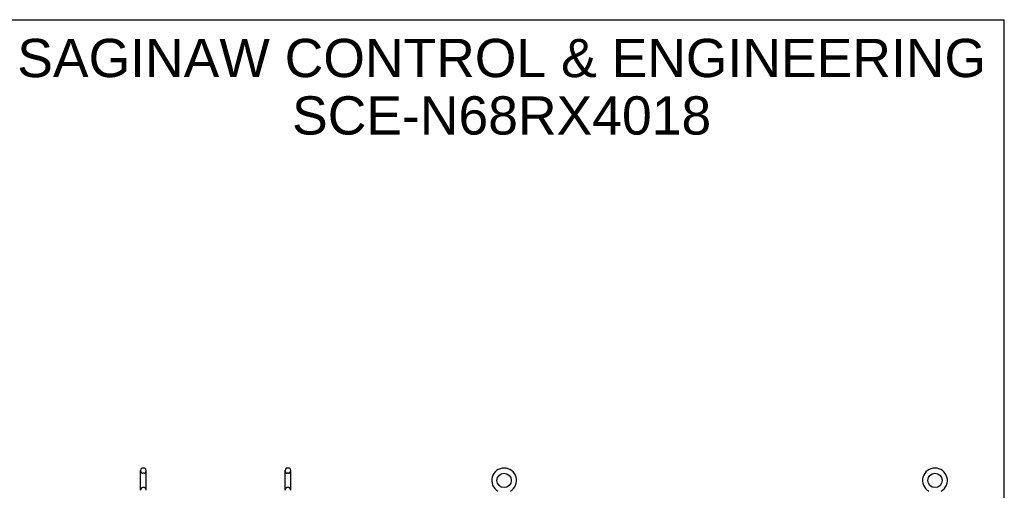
# Model space of a CAD drawing. Header units: inches. Extents: x 0 to 184, y 0 to 119.
# Tile 101 of 101: x 101 to 184, y 79 to 119. Entities that reach past the tile are written whole.
import ezdxf

# ---------------------------------------------------------------- set-up
doc = ezdxf.new("R2010")
doc.units = ezdxf.units.IN
doc.header["$LTSCALE"] = 10.121375
doc.header["$MEASUREMENT"] = 0
doc.linetypes.add('HIDDEN', pattern=[0.2, 0.1, -0.1])
doc.layers.get('0').update_dxf_attribs({"linetype": 'CONTINUOUS'})
doc.layers.add('DEFAULT_2', color=8, linetype='HIDDEN')
doc.layers.add('DIMENSIONS', color=7, linetype='CONTINUOUS')
doc.styles.get("Standard").update_dxf_attribs({"font": 'arial.ttf'})

msp = doc.modelspace()

# ---------------------------------------------------------------- linework, layer by layer
at = {"color": 7, "linetype": 'Continuous'}
for p, q in [((0, 119.075), (184.025, 119.075)), ((184.025, 0), (184.025, 119.075)), ((111.075, 81.054), (110.947, 81.054)), ((123.325, 81.054), (123.197, 81.054)), ((110.769, 79.168), (110.769, 80.831)), ((111.252, 79.168), (111.252, 80.831)), ((123.019, 79.168), (123.019, 80.831)), ((123.502, 79.168), (123.502, 80.831)), ((110.77, 79.163), (110.769, 79.168)), ((111.252, 79.168), (111.252, 79.163)), ((123.02, 79.163), (123.019, 79.168)), ((123.502, 79.168), (123.502, 79.163))]:
    msp.add_line(p, q, dxfattribs=at)
for centre in [(141.602, 80), (178.144, 80)]:
    msp.add_circle(centre, 0.609, dxfattribs=at)
for centre, radius, start, end in [((111.011, 80.831), 0.241, 123.18477, 180), ((110.947, 80.929), 0.125, 90, 123.18477), ((111.075, 80.929), 0.125, 56.81523, 90), ((111.011, 80.831), 0.241, 0, 56.81523), ((123.261, 80.831), 0.241, 123.18477, 180), ((123.197, 80.929), 0.125, 90, 123.18477), ((123.325, 80.929), 0.125, 56.81523, 90), ((123.261, 80.831), 0.241, 0, 56.81523), ((141.602, 80), 1.054, 300.39933, 239.60067), ((178.144, 80), 1.054, 300.39933, 239.60067)]:
    msp.add_arc(centre, radius, start, end, dxfattribs=at)
at = {"layer": 'DEFAULT_2', "color": 8, "linetype": 'HIDDEN'}
for p, q in [((111.075, 80.609), (110.947, 80.609)), ((123.325, 80.609), (123.197, 80.609)), ((111.075, 79.391), (110.947, 79.391)), ((123.325, 79.391), (123.197, 79.391))]:
    msp.add_line(p, q, dxfattribs=at)
for centre, radius, start, end in [((111.011, 80.831), 0.241, 180, 236.81523), ((110.947, 80.734), 0.125, 236.81523, 270), ((111.075, 80.734), 0.125, 270, 303.18477), ((111.011, 80.831), 0.241, 303.18477, 360), ((123.261, 80.831), 0.241, 180, 236.81523), ((123.197, 80.734), 0.125, 236.81523, 270), ((123.325, 80.734), 0.125, 270, 303.18477), ((123.261, 80.831), 0.241, 303.18477, 360), ((111.011, 79.168), 0.241, 123.18477, 180), ((110.947, 79.266), 0.125, 90, 123.18477), ((111.075, 79.266), 0.125, 56.81523, 90), ((111.011, 79.168), 0.241, 0, 56.81523), ((123.261, 79.168), 0.241, 123.18477, 180), ((123.197, 79.266), 0.125, 90, 123.18477), ((123.325, 79.266), 0.125, 56.81523, 90), ((123.261, 79.168), 0.241, 0, 56.81523)]:
    msp.add_arc(centre, radius, start, end, dxfattribs=at)

# ---------------------------------------------------------------- texts
at = {"layer": 'DIMENSIONS', "color": 2, "linetype": 'Continuous', "insert": (141.392, 117.451), "char_height": 3.2475, "width": 82.0205, "attachment_point": 2, "line_spacing_factor": 0.9}
msp.add_mtext('SAGINAW CONTROL & ENGINEERING\\PSCE-N68RX4018', dxfattribs=at)

doc.saveas('drawing.dxf')
